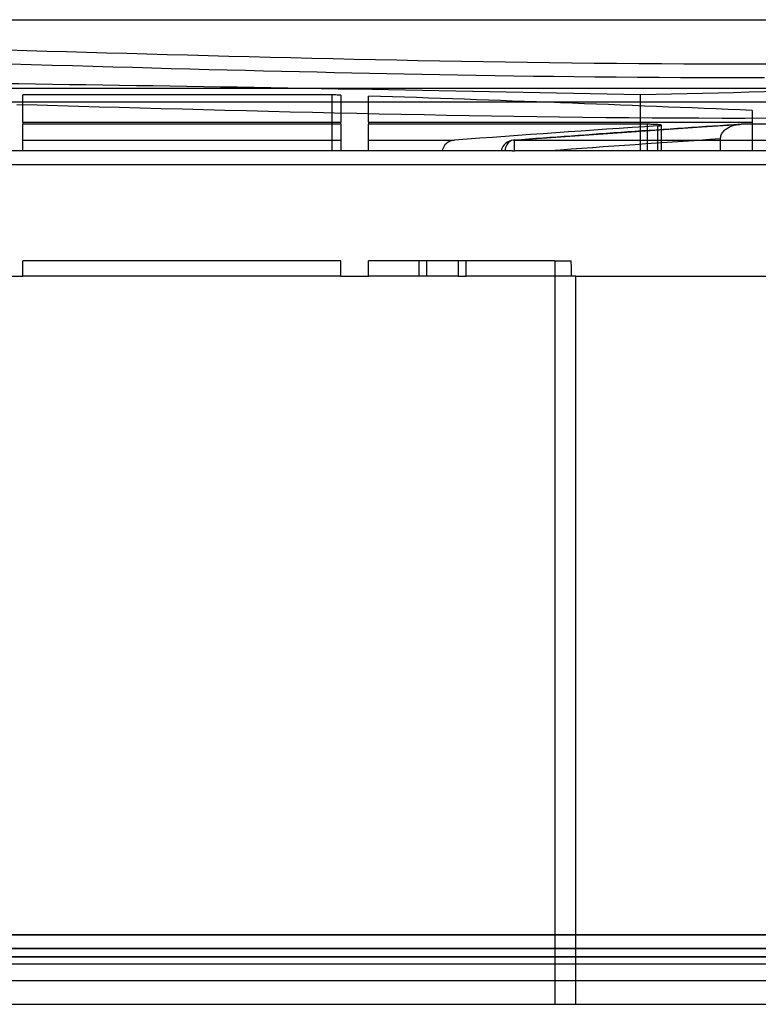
# Model space of a CAD drawing. Header units: millimetres. Extents: x -263 to 131, y -3009 to 324.
# Tile 5 of 9: x -68 to -15, y 253 to 324. Entities that reach past the tile are written whole.
import ezdxf

# ---------------------------------------------------------------- set-up
doc = ezdxf.new("R2010")
doc.units = ezdxf.units.MM
doc.layers.add('MAIN-1', color=7, linetype='Continuous')
doc.layers.add('MAIN-2', color=7, linetype='Continuous')

msp = doc.modelspace()

# ---------------------------------------------------------------- linework, layer by layer
at = {"layer": 'MAIN-1'}
for p, q in [((-68.958, 321.556), (-67.545, 321.515)), ((-67.545, 321.515), (-66.127, 321.473)), ((-66.127, 321.473), (-64.703, 321.432)), ((-64.703, 321.432), (-63.272, 321.391)), ((-63.272, 321.391), (-61.836, 321.35)), ((-61.836, 321.35), (-60.394, 321.31)), ((-60.394, 321.31), (-58.945, 321.27)), ((-58.945, 321.27), (-57.49, 321.23)), ((-68.76, 320.555), (-67.239, 320.511)), ((-57.49, 321.23), (-56.029, 321.191)), ((-56.029, 321.191), (-54.56, 321.152)), ((-54.56, 321.152), (-53.085, 321.113)), ((-53.085, 321.113), (-51.604, 321.075)), ((-51.604, 321.075), (-50.115, 321.038)), ((-50.115, 321.038), (-48.619, 321.002)), ((-48.619, 321.002), (-47.116, 320.966)), ((-47.116, 320.966), (-45.605, 320.931)), ((-45.605, 320.931), (-44.088, 320.897)), ((-44.088, 320.897), (-42.562, 320.864)), ((-42.562, 320.864), (-41.03, 320.832)), ((-41.03, 320.832), (-39.489, 320.801)), ((-39.489, 320.801), (-37.941, 320.772)), ((-37.941, 320.772), (-36.385, 320.744)), ((-36.385, 320.744), (-34.822, 320.717)), ((-34.822, 320.717), (-33.25, 320.692)), ((-33.25, 320.692), (-31.671, 320.668)), ((-31.671, 320.668), (-30.085, 320.646)), ((-30.085, 320.646), (-28.492, 320.626)), ((-28.492, 320.626), (-26.893, 320.609)), ((-26.893, 320.609), (-25.289, 320.593)), ((-25.289, 320.593), (-23.68, 320.58)), ((-23.68, 320.58), (-22.067, 320.569)), ((-22.067, 320.569), (-20.449, 320.561)), ((-20.449, 320.561), (-18.829, 320.556)), ((-18.829, 320.556), (-17.206, 320.553)), ((-17.206, 320.553), (-15.584, 320.554)), ((-15.584, 320.554), (-13.963, 320.558)), ((-67.239, 320.511), (-65.743, 320.468)), ((-65.743, 320.468), (-64.27, 320.426)), ((-64.27, 320.426), (-62.82, 320.384)), ((-62.82, 320.384), (-61.39, 320.344)), ((-61.39, 320.344), (-59.98, 320.305)), ((-59.98, 320.305), (-58.589, 320.267)), ((-58.589, 320.267), (-57.215, 320.23)), ((-57.215, 320.23), (-55.858, 320.194)), ((-55.858, 320.194), (-54.517, 320.159)), ((-54.517, 320.159), (-53.19, 320.125)), ((-53.19, 320.125), (-51.877, 320.092)), ((-51.877, 320.092), (-50.577, 320.06)), ((-50.577, 320.06), (-49.29, 320.028)), ((-49.29, 320.028), (-48.014, 319.998)), ((-48.014, 319.998), (-46.749, 319.969)), ((-46.749, 319.969), (-45.494, 319.94)), ((-45.494, 319.94), (-44.246, 319.913)), ((-44.246, 319.913), (-43, 319.886)), ((-43, 319.886), (-41.753, 319.86)), ((-41.753, 319.86), (-40.498, 319.835)), ((-40.498, 319.835), (-39.234, 319.81)), ((-39.234, 319.81), (-37.955, 319.786)), ((-37.955, 319.786), (-36.659, 319.763)), ((-36.659, 319.763), (-35.342, 319.74)), ((-35.342, 319.74), (-34.001, 319.718)), ((-34.001, 319.718), (-32.633, 319.698)), ((-32.633, 319.698), (-31.234, 319.678)), ((-31.234, 319.678), (-29.803, 319.659)), ((-29.803, 319.659), (-28.336, 319.642)), ((-28.336, 319.642), (-26.836, 319.626)), ((-26.836, 319.626), (-25.312, 319.612)), ((-25.312, 319.612), (-23.774, 319.599)), ((-23.774, 319.599), (-22.229, 319.589)), ((-22.229, 319.589), (-20.687, 319.581)), ((-20.687, 319.581), (-19.155, 319.576)), ((-19.155, 319.576), (-17.639, 319.573)), ((-17.639, 319.573), (-16.146, 319.573)), ((-16.146, 319.573), (-14.681, 319.575)), ((-45.674, 318.33), (-67.85, 318.33)), ((-67.85, 316.378), (-67.85, 318.33)), ((-45.584, 318.327), (-45.674, 318.33)), ((-45.495, 318.324), (-45.584, 318.327)), ((-45.406, 318.321), (-45.495, 318.324)), ((-45.317, 318.318), (-45.406, 318.321)), ((-45.228, 318.316), (-45.317, 318.318)), ((-45.139, 318.313), (-45.228, 318.316)), ((-45.05, 318.31), (-45.139, 318.313)), ((-45.05, 318.31), (-45.05, 316.378)), ((-43.05, 316.378), (-43.05, 318.245)), ((-23.549, 317.538), (-23.549, 318.329)), ((-15.55, 317.207), (-15.55, 316.378)), ((-67.85, 316.378), (-45.05, 316.378)), ((-67.85, 316.378), (-67.85, 316.217)), ((-45.05, 316.217), (-45.05, 316.378)), ((-43.05, 316.378), (-15.55, 316.378)), ((-43.05, 316.378), (-43.05, 316.217)), ((-15.55, 316.378), (-15.55, 316.217)), ((-45.05, 316.217), (-67.85, 316.217)), ((-67.85, 315.077), (-67.85, 316.217)), ((-45.05, 316.217), (-45.05, 315.077)), ((-23.059, 316.217), (-43.05, 316.217)), ((-43.05, 315.077), (-43.05, 316.217)), ((-27.258, 315.474), (-24.552, 315.666)), ((-24.552, 315.666), (-21.853, 315.853)), ((-22.993, 316.217), (-23.059, 316.217)), ((-22.925, 316.217), (-22.993, 316.217)), ((-22.858, 316.216), (-22.925, 316.217)), ((-22.791, 316.215), (-22.858, 316.216)), ((-22.725, 316.213), (-22.791, 316.215)), ((-22.66, 316.212), (-22.725, 316.213)), ((-22.597, 316.21), (-22.66, 316.212)), ((-22.537, 316.208), (-22.597, 316.21)), ((-22.48, 316.205), (-22.537, 316.208)), ((-22.425, 316.202), (-22.48, 316.205)), ((-22.375, 316.2), (-22.425, 316.202)), ((-22.329, 316.197), (-22.375, 316.2)), ((-22.351, 316.105), (-22.299, 316.109)), ((-22.351, 316.105), (-22.351, 315.819)), ((-22.285, 316.193), (-22.329, 316.197)), ((-22.299, 316.109), (-22.251, 316.113)), ((-22.244, 316.19), (-22.285, 316.193)), ((-22.251, 316.113), (-22.207, 316.117)), ((-22.206, 316.186), (-22.244, 316.19)), ((-22.207, 316.117), (-22.168, 316.122)), ((-22.172, 316.182), (-22.206, 316.186)), ((-22.142, 316.178), (-22.172, 316.182)), ((-22.168, 316.122), (-22.135, 316.127)), ((-22.116, 316.174), (-22.142, 316.178)), ((-22.135, 316.127), (-22.107, 316.132)), ((-22.095, 316.169), (-22.116, 316.174)), ((-22.107, 316.132), (-22.086, 316.137)), ((-22.079, 316.165), (-22.095, 316.169)), ((-22.086, 316.137), (-22.071, 316.142)), ((-22.068, 316.161), (-22.079, 316.165)), ((-22.071, 316.142), (-22.062, 316.147)), ((-22.061, 316.156), (-22.068, 316.161)), ((-22.062, 316.147), (-22.059, 316.152)), ((-22.059, 316.152), (-22.061, 316.156)), ((-22.059, 315.839), (-22.059, 316.152)), ((-21.853, 315.853), (-19.166, 316.035)), ((-19.166, 316.035), (-16.479, 316.213)), ((-16.479, 316.213), (-16.468, 316.213)), ((-16.468, 316.213), (-16.457, 316.214)), ((-16.457, 316.214), (-16.446, 316.215)), ((-16.446, 316.215), (-16.435, 316.215)), ((-16.435, 316.215), (-16.425, 316.216)), ((-16.425, 316.216), (-16.414, 316.216)), ((-16.414, 316.216), (-16.403, 316.216)), ((-16.403, 316.216), (-16.393, 316.217)), ((-16.393, 316.217), (-16.382, 316.217)), ((-16.382, 316.217), (-16.371, 316.217)), ((-16.371, 316.217), (-16.36, 316.217)), ((-16.36, 316.217), (-16.349, 316.217)), ((-12.409, 316.217), (-16.349, 316.217)), ((-67.85, 315.077), (-45.05, 315.077)), ((-67.85, 314.319), (-67.85, 315.077)), ((-45.05, 315.077), (-45.05, 314.319)), ((-43.05, 315.077), (-36.899, 315.077)), ((-43.05, 314.319), (-43.05, 315.077)), ((-32.663, 315.077), (-29.961, 315.278)), ((-32.588, 314.319), (-32.588, 315.077)), ((-32.588, 315.077), (-12.401, 315.077)), ((-29.961, 315.278), (-27.258, 315.474)), ((-67.85, 314.319), (-69.85, 314.319)), ((-45.05, 314.319), (-67.85, 314.319)), ((-43.05, 314.319), (-45.05, 314.319)), ((-37.792, 314.319), (-43.05, 314.319)), ((-33.559, 314.319), (-37.792, 314.319)), ((-32.767, 314.319), (-33.559, 314.319)), ((-32.767, 314.319), (-32.588, 314.319)), ((-12.396, 314.319), (-32.588, 314.319)), ((-107.388, 313.337), (37.463, 313.337)), ((-45.05, 306.419), (-67.85, 306.419)), ((-67.85, 305.319), (-67.85, 306.419)), ((-45.05, 305.319), (-45.05, 306.419)), ((-39.45, 306.419), (-43.05, 306.419)), ((-43.05, 305.319), (-43.05, 306.419)), ((-36.626, 306.419), (-39.45, 306.419)), ((-29.7, 306.419), (-36.626, 306.419)), ((-29.7, 306.419), (-28.523, 306.419)), ((-29.7, 306.419), (-29.7, 253.119)), ((-28.521, 306.262), (-28.523, 306.419)), ((-28.519, 306.105), (-28.521, 306.262)), ((-28.517, 305.948), (-28.519, 306.105)), ((-28.515, 305.79), (-28.517, 305.948)), ((-28.513, 305.633), (-28.515, 305.79)), ((-69.85, 305.319), (-67.85, 305.319)), ((-45.05, 305.319), (-43.05, 305.319)), ((-28.51, 305.476), (-28.513, 305.633)), ((-28.508, 305.319), (-28.51, 305.476)), ((-28.2, 305.319), (-28.508, 305.319)), ((-28.2, 305.319), (-12.333, 305.319)), ((-28.2, 253.119), (-28.2, 305.319)), ((-219.366, 253.119), (-11.968, 253.119))]:
    msp.add_line(p, q, dxfattribs=at)
for start, end in [(94.29247, 128.73577), (128.73577, 166.15495)]:
    msp.add_arc((-32.588, 314.08), 1, start, end, dxfattribs=at)
for centre, major_axis, ratio, start_param, end_param in [((-155.09, -1345.288), (-3216.52, -0.106), 0.517642, -1.61172, -1.58773), ((90.578, -6029.377), (0, 6349.095), 0.859368, 0.014407, 0.020919), ((-133.13, -1342.705), (2139.675, 0), 0.776952, 1.515817, 1.528684), ((86.568, -2982.34), (0, -3302.052), 0.705982, -3.094853, -3.088605), ((90.819, -2980.591), (0.013, -3300.303), 0.705769, -3.095572, -3.088592), ((-36.824, 314.08), (0, -1), 0.996826, -3.066844, -1.812454), ((-32.588, 314.08), (-0.075, 0.997), 0.707235, -0.053084, -0.000068), ((-32.588, 314.08), (-0.075, 0.997), 0.707235, -0.105832, -0.053084)]:
    msp.add_ellipse(centre, major_axis=major_axis, ratio=ratio, start_param=start_param, end_param=end_param, dxfattribs=at)
at = {"layer": 'MAIN-2'}
for p, q in [((-109.2, 323.719), (36.344, 323.719)), ((21.759, 318.789), (-110.2, 318.789)), ((21.759, 317.81), (-110.2, 317.809)), ((-45.674, 314.319), (-45.674, 318.33)), ((-68.282, 317.647), (-66.807, 317.604)), ((-66.807, 317.604), (-65.331, 317.562)), ((-65.331, 317.562), (-63.855, 317.521)), ((-63.855, 317.521), (-62.379, 317.479)), ((-62.379, 317.479), (-60.904, 317.438)), ((-60.904, 317.438), (-59.424, 317.397)), ((-59.424, 317.397), (-57.928, 317.357)), ((-57.928, 317.357), (-56.416, 317.316)), ((-56.416, 317.316), (-54.891, 317.276)), ((-54.891, 317.276), (-53.352, 317.236)), ((-53.352, 317.236), (-51.802, 317.196)), ((-51.802, 317.196), (-50.24, 317.157)), ((-50.24, 317.157), (-48.668, 317.119)), ((-48.668, 317.119), (-47.086, 317.082)), ((-47.086, 317.082), (-45.497, 317.045)), ((-45.497, 317.045), (-43.901, 317.01)), ((-43.901, 317.01), (-42.298, 316.975)), ((-23.549, 314.319), (-23.549, 317.538)), ((-42.298, 316.975), (-40.691, 316.942)), ((-40.691, 316.942), (-39.079, 316.911)), ((-39.079, 316.911), (-37.465, 316.88)), ((-37.465, 316.88), (-35.848, 316.852)), ((-35.848, 316.852), (-34.231, 316.824)), ((-34.231, 316.824), (-32.613, 316.799)), ((-32.613, 316.799), (-30.991, 316.776)), ((-30.991, 316.776), (-29.356, 316.754)), ((-29.356, 316.754), (-27.71, 316.734)), ((-27.71, 316.734), (-26.054, 316.717)), ((-26.054, 316.717), (-24.392, 316.702)), ((-24.392, 316.702), (-22.726, 316.689)), ((-22.726, 316.689), (-21.056, 316.68)), ((-21.056, 316.68), (-19.385, 316.673)), ((-19.385, 316.673), (-17.716, 316.669)), ((-17.716, 316.669), (-16.048, 316.669)), ((-16.048, 316.669), (-14.384, 316.672)), ((-23.059, 314.319), (-23.059, 316.217)), ((-22.351, 315.819), (-22.351, 314.319)), ((-22.059, 314.319), (-22.059, 315.839)), ((-17.736, 315.524), (-17.699, 315.587)), ((-17.699, 315.587), (-17.656, 315.649)), ((-17.656, 315.649), (-17.608, 315.709)), ((-17.608, 315.709), (-17.557, 315.765)), ((-17.557, 315.765), (-17.504, 315.816)), ((-17.504, 315.816), (-17.45, 315.862)), ((-17.45, 315.862), (-17.391, 315.905)), ((-17.391, 315.905), (-17.328, 315.947)), ((-17.328, 315.947), (-17.263, 315.986)), ((-17.263, 315.986), (-17.195, 316.022)), ((-17.195, 316.022), (-17.127, 316.055)), ((-17.127, 316.055), (-17.059, 316.084)), ((-17.059, 316.084), (-16.993, 316.109)), ((-16.993, 316.109), (-16.924, 316.132)), ((-16.924, 316.132), (-16.852, 316.152)), ((-16.852, 316.152), (-16.778, 316.169)), ((-16.778, 316.169), (-16.703, 316.184)), ((-16.703, 316.184), (-16.627, 316.197)), ((-16.627, 316.197), (-16.552, 316.206)), ((-16.552, 316.206), (-16.479, 316.213)), ((-15.55, 316.217), (-15.55, 314.319)), ((-17.826, 315.169), (-17.822, 315.241)), ((-17.826, 314.319), (-17.826, 315.169)), ((-17.822, 315.241), (-17.81, 315.315)), ((-17.81, 315.315), (-17.791, 315.389)), ((-17.791, 315.389), (-17.766, 315.46)), ((-17.766, 315.46), (-17.736, 315.524)), ((-67.85, 314.319), (-67.85, 314.319)), ((-67.85, 314.319), (-67.85, 314.319)), ((-45.05, 314.319), (-45.05, 314.319)), ((-45.05, 314.319), (-45.05, 314.319)), ((-43.05, 314.319), (-43.05, 314.319)), ((-43.05, 314.319), (-43.05, 314.319)), ((-15.55, 314.319), (-15.55, 314.319)), ((-67.85, 306.419), (-67.85, 306.419)), ((-45.05, 306.419), (-45.05, 306.419)), ((-43.05, 306.419), (-43.05, 306.419)), ((-39.45, 306.419), (-39.45, 305.319)), ((-38.882, 305.319), (-38.882, 306.419)), ((-36.626, 306.419), (-36.626, 305.319)), ((-36.058, 305.319), (-36.058, 306.419)), ((-67.85, 305.319), (-67.85, 305.319)), ((-45.05, 305.319), (-67.85, 305.319)), ((-45.05, 305.319), (-45.05, 305.319)), ((-43.05, 305.319), (-43.05, 305.319)), ((-39.45, 305.319), (-43.05, 305.319)), ((-36.626, 305.319), (-39.45, 305.319)), ((-36.626, 305.319), (-36.058, 305.319)), ((-28.508, 305.319), (-36.058, 305.319)), ((-209.151, 258.102), (96.961, 258.102)), ((93.961, 258.102), (-206.151, 258.102)), ((-239.536, 257.119), (127.336, 257.119)), ((-2.318, 257.119), (-209.151, 257.119)), ((127.336, 256.524), (-239.536, 256.523)), ((-206.178, 256.524), (93.988, 256.523)), ((-106.3, 256.019), (-5.9, 256.019)), ((-225.1, 254.819), (107.7, 254.819))]:
    msp.add_line(p, q, dxfattribs=at)
for centre, major_axis, ratio, start_param, end_param in [((-32.588, 314.08), (-0.075, 0.997), 0.707235, -0.000068, 0.77662), ((90.105, -2981.717), (0.003, 3300.429), 0.705982, 0.04634, 0.0516), ((-32.588, 314.08), (-0.075, 0.997), 0.707235, 0.77662, 1.275711)]:
    msp.add_ellipse(centre, major_axis=major_axis, ratio=ratio, start_param=start_param, end_param=end_param, dxfattribs=at)

doc.saveas('drawing.dxf')
